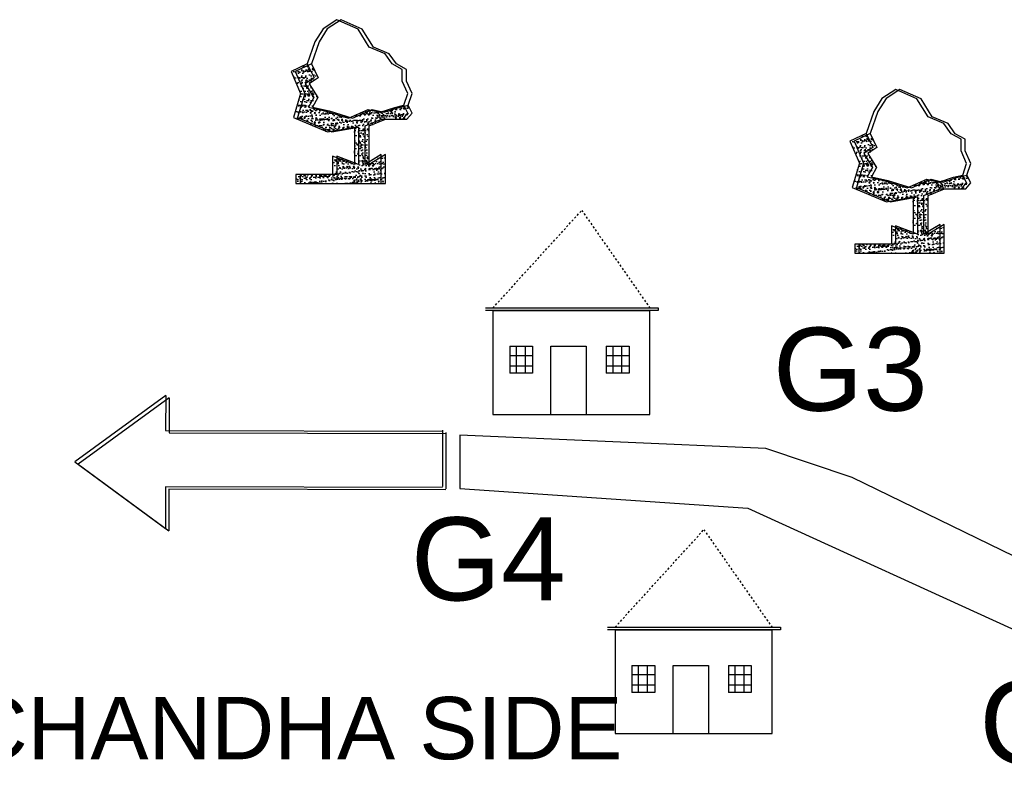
# Model space of a CAD drawing. Header units: inches. Extents: x -1841658761 to 3039153, y 1727 to 2165588347.
# Tile 5 of 41: x 10608 to 10658, y 4542 to 4581. Entities that reach past the tile are written whole.
import ezdxf

# ---------------------------------------------------------------- set-up
doc = ezdxf.new("R2010")
doc.units = ezdxf.units.IN
doc.header["$MEASUREMENT"] = 0
doc.linetypes.add('DASHED', pattern=[0.75, 0.5, -0.25])
pattern_1 = [(50, (9677.2698, 4407.58513), (0.5715667, -0.0500056), [0.05976563, -0.65742187]), (355, (9677.2698, 4407.5851), (-0.11056747, 0.5994031), [0.0478125, -0.5259375]), (100.451444, (9677.3174, 4407.58096), (0.46099924, 0.5493975), [0.05079297, -0.55872262]), (46.1842, (9677.2698, 4407.7445), (0.85045794, -0.1318982), [0.0896484, -0.9861328]), (96.63564, (9677.34065, 4407.7335), (0.74480874, 0.77625076), [0.0761895, -0.8380844]), (351.18416, (9677.2698, 4407.7445), (0.7448087, 0.77625076), [0.07171875, -0.78890625]), (21, (9677.34947, 4407.70466), (0.4756603, -0.32083693), [0.05976563, -0.65742187]), (326, (9677.34947, 4407.70466), (0.1938919, 0.57785394), [0.0478125, -0.5259375]), (71.451445, (9677.3891, 4407.6779), (0.6695522, 0.257017), [0.05079296, -0.55872262]), (37.5, (9677.26978, 4407.58513), (0.009689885, 0.26527479), [0, -0.5195625, 0, -0.53390625, 0, -0.52792969]), (7.5, (9677.26978, 4407.58513), (0.20963354, 0.31429683), [0, -0.30440625, 0, -0.507609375, 0, -0.20121094]), (327.5, (9677.09208, 4407.58513), (0.425389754, -0.017973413), [0, -0.19921875, 0, -0.6215625, 0, -0.82476562]), (317.5, (9677.0124, 4407.58513), (0.46472648, 0.07977116), [0, -0.25898437, 0, -0.41278125, 0, -0.58570312])]
pattern_2 = [(50, (9705.8557, 4404.01603), (0.5715667, -0.0500056), [0.05976563, -0.65742187]), (355, (9705.8557, 4404.01603), (-0.11056747, 0.5994031), [0.0478125, -0.5259375]), (100.451444, (9705.90334, 4404.01186), (0.46099924, 0.5493975), [0.05079297, -0.55872262]), (46.1842, (9705.8557, 4404.1754), (0.85045794, -0.1318982), [0.0896484, -0.9861328]), (96.63564, (9705.9266, 4404.1644), (0.74480874, 0.77625076), [0.0761895, -0.8380844]), (351.18416, (9705.8557, 4404.1754), (0.7448087, 0.77625076), [0.07171875, -0.78890625]), (21, (9705.9354, 4404.13556), (0.4756603, -0.32083693), [0.05976563, -0.65742187]), (326, (9705.9354, 4404.13556), (0.1938919, 0.57785394), [0.0478125, -0.5259375]), (71.451445, (9705.97504, 4404.1088), (0.6695522, 0.257017), [0.05079296, -0.55872262]), (37.5, (9705.85571, 4404.01603), (0.009689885, 0.26527479), [0, -0.5195625, 0, -0.53390625, 0, -0.52792969]), (7.5, (9705.8557, 4404.01603), (0.20963354, 0.31429683), [0, -0.30440625, 0, -0.507609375, 0, -0.20121094]), (327.5, (9705.678, 4404.01603), (0.425389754, -0.017973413), [0, -0.19921875, 0, -0.6215625, 0, -0.82476562]), (317.5, (9705.59832, 4404.01603), (0.46472648, 0.07977116), [0, -0.25898437, 0, -0.41278125, 0, -0.58570312])]

msp = doc.modelspace()

# ---------------------------------------------------------------- hatches: boundary and pattern name
at = {"ltscale": 0.02}
h = msp.add_hatch(dxfattribs=at)
h.set_pattern_fill('AR-CONC', color=256, scale=0.079687)
h.set_pattern_definition([(50, (9677.0573, 4407.58513), (0.5715667, -0.0500056), [0.05976563, -0.65742187]), (355, (9677.0573, 4407.5851), (-0.11056747, 0.5994031), [0.0478125, -0.5259375]), (100.451444, (9677.1049, 4407.58096), (0.46099924, 0.5493975), [0.05079297, -0.55872262]), (46.1842, (9677.0573, 4407.7445), (0.85045794, -0.1318982), [0.0896484, -0.9861328]), (96.63564, (9677.12815, 4407.7335), (0.74480874, 0.77625076), [0.0761895, -0.8380844]), (351.18416, (9677.0573, 4407.7445), (0.7448087, 0.77625076), [0.07171875, -0.78890625]), (21, (9677.13697, 4407.70466), (0.4756603, -0.32083693), [0.05976563, -0.65742187]), (326, (9677.13697, 4407.70466), (0.1938919, 0.57785394), [0.0478125, -0.5259375]), (71.451445, (9677.1766, 4407.6779), (0.6695522, 0.257017), [0.05079296, -0.55872262]), (37.5, (9677.05728, 4407.58513), (0.009689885, 0.26527479), [0, -0.5195625, 0, -0.53390625, 0, -0.52792969]), (7.5, (9677.05728, 4407.58513), (0.20963354, 0.31429683), [0, -0.30440625, 0, -0.507609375, 0, -0.20121094]), (327.5, (9676.87958, 4407.58513), (0.425389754, -0.017973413), [0, -0.19921875, 0, -0.6215625, 0, -0.82476562]), (317.5, (9676.7999, 4407.58513), (0.46472648, 0.07977116), [0, -0.25898437, 0, -0.41278125, 0, -0.58570312])])
h.paths.add_polyline_path([(10622.60262, 4576.64591), (10622.87352, 4577.13336), (10622.43105, 4577.84648), (10622.89157, 4578.15339), (10622.54818, 4578.86735), (10621.72073, 4578.47674), (10622.20341, 4577.35089), (10621.83567, 4576.11016), (10623.58246, 4575.37491), (10624.95996, 4575.6225), (10624.95996, 4573.7105), (10623.84126, 4574.14341), (10623.84126, 4573.20545), (10621.96471, 4573.20545), (10621.96471, 4572.73647), (10626.33128, 4572.73647), (10626.33128, 4574.21556), (10625.50128, 4573.7105), (10625.50128, 4575.69465), (10626.34022, 4576.03335), (10627.43174, 4576.03335), (10627.69121, 4576.34168), (10627.49166, 4576.74065), (10627.01976, 4576.628), (10626.27536, 4576.38297), (10625.65804, 4576.52818), (10624.65038, 4576.0835), (10623.45141, 4576.45635)])
h = msp.add_hatch(dxfattribs=at)
h.set_pattern_fill('AR-CONC', color=256, scale=0.079687)
h.set_pattern_definition(pattern_1)
h.paths.add_polyline_path([(10622.81512, 4576.64591), (10623.08602, 4577.13336), (10622.64355, 4577.84648), (10623.10407, 4578.15339), (10622.76068, 4578.86735), (10621.93323, 4578.47674), (10622.41591, 4577.35089), (10622.04817, 4576.11016), (10623.79496, 4575.37491), (10625.17246, 4575.6225), (10625.17246, 4573.7105), (10624.05376, 4574.14341), (10624.05376, 4573.20545), (10622.17721, 4573.20545), (10622.17721, 4572.73647), (10626.54378, 4572.73647), (10626.54378, 4574.21556), (10625.71378, 4573.7105), (10625.71378, 4575.69465), (10626.55272, 4576.03335), (10627.64424, 4576.03335), (10627.90371, 4576.34168), (10627.70416, 4576.74065), (10627.23226, 4576.628), (10626.48786, 4576.38297), (10625.87054, 4576.52818), (10624.86288, 4576.0835), (10623.66391, 4576.45635)])
h = msp.add_hatch(dxfattribs=at)
h.set_pattern_fill('AR-CONC', color=256, scale=0.079687)
h.set_pattern_definition(pattern_1)
h.paths.add_polyline_path([(10622.81512, 4576.64591), (10623.08602, 4577.13336), (10622.64355, 4577.84648), (10623.10407, 4578.15339), (10622.76068, 4578.86735), (10621.93323, 4578.47674), (10622.41591, 4577.35089), (10622.04817, 4576.11016), (10623.79496, 4575.37491), (10625.17246, 4575.6225), (10625.17246, 4573.7105), (10624.05376, 4574.14341), (10624.05376, 4573.20545), (10622.17721, 4573.20545), (10622.17721, 4572.73647), (10626.54378, 4572.73647), (10626.54378, 4574.21556), (10625.71378, 4573.7105), (10625.71378, 4575.69465), (10626.55272, 4576.03335), (10627.64424, 4576.03335), (10627.90371, 4576.34168), (10627.70416, 4576.74065), (10627.23226, 4576.628), (10626.48786, 4576.38297), (10625.87054, 4576.52818), (10624.86288, 4576.0835), (10623.66391, 4576.45635)])
h = msp.add_hatch(dxfattribs=at)
h.set_pattern_fill('AR-CONC', color=256, scale=0.079687)
h.set_pattern_definition([(50, (9705.6432, 4404.01603), (0.5715667, -0.0500056), [0.05976563, -0.65742187]), (355, (9705.6432, 4404.01603), (-0.11056747, 0.5994031), [0.0478125, -0.5259375]), (100.451444, (9705.69084, 4404.01186), (0.46099924, 0.5493975), [0.05079297, -0.55872262]), (46.1842, (9705.6432, 4404.1754), (0.85045794, -0.1318982), [0.0896484, -0.9861328]), (96.63564, (9705.7141, 4404.1644), (0.74480874, 0.77625076), [0.0761895, -0.8380844]), (351.18416, (9705.6432, 4404.1754), (0.7448087, 0.77625076), [0.07171875, -0.78890625]), (21, (9705.7229, 4404.13556), (0.4756603, -0.32083693), [0.05976563, -0.65742187]), (326, (9705.7229, 4404.13556), (0.1938919, 0.57785394), [0.0478125, -0.5259375]), (71.451445, (9705.76254, 4404.1088), (0.6695522, 0.257017), [0.05079296, -0.55872262]), (37.5, (9705.64321, 4404.01603), (0.009689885, 0.26527479), [0, -0.5195625, 0, -0.53390625, 0, -0.52792969]), (7.5, (9705.6432, 4404.01603), (0.20963354, 0.31429683), [0, -0.30440625, 0, -0.507609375, 0, -0.20121094]), (327.5, (9705.4655, 4404.01603), (0.425389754, -0.017973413), [0, -0.19921875, 0, -0.6215625, 0, -0.82476562]), (317.5, (9705.38582, 4404.01603), (0.46472648, 0.07977116), [0, -0.25898437, 0, -0.41278125, 0, -0.58570312])])
h.paths.add_polyline_path([(10651.18856, 4573.07682), (10651.45945, 4573.56426), (10651.01698, 4574.27738), (10651.4775, 4574.5843), (10651.13411, 4575.29825), (10650.30667, 4574.90764), (10650.78934, 4573.78179), (10650.4216, 4572.54106), (10652.1684, 4571.80581), (10653.54589, 4572.0534), (10653.54589, 4570.1414), (10652.42719, 4570.57431), (10652.42719, 4569.63635), (10650.55064, 4569.63635), (10650.55064, 4569.16737), (10654.91721, 4569.16737), (10654.91721, 4570.64647), (10654.08721, 4570.1414), (10654.08721, 4572.12555), (10654.92615, 4572.46425), (10656.01768, 4572.46425), (10656.27714, 4572.77259), (10656.07759, 4573.17155), (10655.60569, 4573.0589), (10654.8613, 4572.81388), (10654.24398, 4572.95908), (10653.23631, 4572.5144), (10652.03735, 4572.88725)])
h = msp.add_hatch(dxfattribs=at)
h.set_pattern_fill('AR-CONC', color=256, scale=0.079687)
h.set_pattern_definition(pattern_2)
h.paths.add_polyline_path([(10651.40106, 4573.07682), (10651.67195, 4573.56426), (10651.22948, 4574.27738), (10651.69, 4574.5843), (10651.34661, 4575.29825), (10650.51917, 4574.90764), (10651.00184, 4573.78179), (10650.6341, 4572.54106), (10652.3809, 4571.80581), (10653.75839, 4572.0534), (10653.75839, 4570.1414), (10652.63969, 4570.57431), (10652.63969, 4569.63635), (10650.76314, 4569.63635), (10650.76314, 4569.16737), (10655.12971, 4569.16737), (10655.12971, 4570.64647), (10654.29971, 4570.1414), (10654.29971, 4572.12555), (10655.13865, 4572.46425), (10656.23018, 4572.46425), (10656.48964, 4572.77259), (10656.29009, 4573.17155), (10655.81819, 4573.0589), (10655.0738, 4572.81388), (10654.45648, 4572.95908), (10653.44881, 4572.5144), (10652.24985, 4572.88725)])
h = msp.add_hatch(dxfattribs=at)
h.set_pattern_fill('AR-CONC', color=256, scale=0.079687)
h.set_pattern_definition(pattern_2)
h.paths.add_polyline_path([(10651.40106, 4573.07682), (10651.67195, 4573.56426), (10651.22948, 4574.27738), (10651.69, 4574.5843), (10651.34661, 4575.29825), (10650.51917, 4574.90764), (10651.00184, 4573.78179), (10650.6341, 4572.54106), (10652.3809, 4571.80581), (10653.75839, 4572.0534), (10653.75839, 4570.1414), (10652.63969, 4570.57431), (10652.63969, 4569.63635), (10650.76314, 4569.63635), (10650.76314, 4569.16737), (10655.12971, 4569.16737), (10655.12971, 4570.64647), (10654.29971, 4570.1414), (10654.29971, 4572.12555), (10655.13865, 4572.46425), (10656.23018, 4572.46425), (10656.48964, 4572.77259), (10656.29009, 4573.17155), (10655.81819, 4573.0589), (10655.0738, 4572.81388), (10654.45648, 4572.95908), (10653.44881, 4572.5144), (10652.24985, 4572.88725)])

# ---------------------------------------------------------------- linework, layer by layer
for p, q in [((10624.06514, 4581.11904), (10623.35263, 4580.65951)), ((10624.27764, 4581.11904), (10623.56513, 4580.65951)), ((10624.27764, 4581.11904), (10623.56513, 4580.65951)), ((10625.1454, 4580.63654), (10624.06514, 4581.11904)), ((10625.3579, 4580.63654), (10624.27764, 4581.11904)), ((10625.3579, 4580.63654), (10624.27764, 4581.11904)), ((10623.35263, 4580.65951), (10622.93891, 4579.9932)), ((10623.56513, 4580.65951), (10623.15141, 4579.9932)), ((10623.56513, 4580.65951), (10623.15141, 4579.9932)), ((10625.72, 4579.71747), (10625.1454, 4580.63654)), ((10625.9325, 4579.71747), (10625.3579, 4580.63654)), ((10625.9325, 4579.71747), (10625.3579, 4580.63654)), ((10622.93891, 4579.9932), (10622.54818, 4578.86735)), ((10623.15141, 4579.9932), (10622.76068, 4578.86735)), ((10623.15141, 4579.9932), (10622.76068, 4578.86735)), ((10626.52445, 4579.37283), (10625.72, 4579.71747)), ((10626.73695, 4579.37283), (10625.9325, 4579.71747)), ((10626.73695, 4579.37283), (10625.9325, 4579.71747)), ((10626.8931, 4578.85525), (10626.52445, 4579.37283)), ((10627.1056, 4578.85525), (10626.73695, 4579.37283)), ((10627.1056, 4578.85525), (10626.73695, 4579.37283)), ((10622.54818, 4578.86735), (10621.72073, 4578.47674)), ((10621.72073, 4578.47674), (10622.20341, 4577.35089)), ((10622.76068, 4578.86735), (10621.93323, 4578.47674)), ((10622.76068, 4578.86735), (10621.93323, 4578.47674)), ((10621.93323, 4578.47674), (10622.41591, 4577.35089)), ((10621.93323, 4578.47674), (10622.41591, 4577.35089)), ((10622.54818, 4578.86735), (10622.89157, 4578.15339)), ((10622.76068, 4578.86735), (10623.10407, 4578.15339)), ((10622.76068, 4578.86735), (10623.10407, 4578.15339)), ((10627.4078, 4578.56799), (10626.8931, 4578.85525)), ((10627.6203, 4578.56799), (10627.1056, 4578.85525)), ((10627.6203, 4578.56799), (10627.1056, 4578.85525)), ((10627.4078, 4577.97387), (10627.4078, 4578.56799)), ((10627.6203, 4577.97387), (10627.6203, 4578.56799)), ((10627.6203, 4577.97387), (10627.6203, 4578.56799)), ((10622.89157, 4578.15339), (10622.43105, 4577.84648)), ((10623.10407, 4578.15339), (10622.64355, 4577.84648)), ((10623.10407, 4578.15339), (10622.64355, 4577.84648)), ((10627.69121, 4577.3391), (10627.4078, 4577.97387)), ((10627.90371, 4577.3391), (10627.6203, 4577.97387)), ((10627.90371, 4577.3391), (10627.6203, 4577.97387)), ((10622.43105, 4577.84648), (10622.87352, 4577.13336)), ((10622.64355, 4577.84648), (10623.08602, 4577.13336)), ((10622.64355, 4577.84648), (10623.08602, 4577.13336)), ((10652.65107, 4577.54995), (10651.93856, 4577.09041)), ((10652.86357, 4577.54995), (10652.15106, 4577.09041)), ((10652.86357, 4577.54995), (10652.15106, 4577.09041)), ((10653.73133, 4577.06744), (10652.65107, 4577.54995)), ((10653.94383, 4577.06744), (10652.86357, 4577.54995)), ((10653.94383, 4577.06744), (10652.86357, 4577.54995)), ((10622.20341, 4577.35089), (10621.83567, 4576.11016)), ((10622.41591, 4577.35089), (10622.04817, 4576.11016)), ((10622.41591, 4577.35089), (10622.04817, 4576.11016)), ((10622.87352, 4577.13336), (10622.60262, 4576.64591)), ((10623.08602, 4577.13336), (10622.81512, 4576.64591)), ((10623.08602, 4577.13336), (10622.81512, 4576.64591)), ((10627.49166, 4576.74065), (10627.69121, 4577.3391)), ((10627.70416, 4576.74065), (10627.90371, 4577.3391)), ((10627.70416, 4576.74065), (10627.90371, 4577.3391)), ((10651.93856, 4577.09041), (10651.52484, 4576.4241)), ((10652.15106, 4577.09041), (10651.73734, 4576.4241)), ((10652.15106, 4577.09041), (10651.73734, 4576.4241)), ((10654.30594, 4576.14837), (10653.73133, 4577.06744)), ((10654.51844, 4576.14837), (10653.94383, 4577.06744)), ((10654.51844, 4576.14837), (10653.94383, 4577.06744)), ((10622.60262, 4576.64591), (10623.45141, 4576.45635)), ((10622.81512, 4576.64591), (10623.66391, 4576.45635)), ((10622.81512, 4576.64591), (10623.66391, 4576.45635)), ((10623.45141, 4576.45635), (10624.65038, 4576.0835)), ((10623.66391, 4576.45635), (10624.86288, 4576.0835)), ((10623.66391, 4576.45635), (10624.86288, 4576.0835)), ((10624.65038, 4576.0835), (10625.65804, 4576.52818)), ((10624.86288, 4576.0835), (10625.87054, 4576.52818)), ((10624.86288, 4576.0835), (10625.87054, 4576.52818)), ((10625.65804, 4576.52818), (10626.27536, 4576.38297)), ((10625.87054, 4576.52818), (10626.48786, 4576.38297)), ((10625.87054, 4576.52818), (10626.48786, 4576.38297)), ((10626.27536, 4576.38297), (10627.01976, 4576.628)), ((10626.48786, 4576.38297), (10627.23226, 4576.628)), ((10626.48786, 4576.38297), (10627.23226, 4576.628)), ((10627.01976, 4576.628), (10627.49166, 4576.74065)), ((10627.23226, 4576.628), (10627.70416, 4576.74065)), ((10627.23226, 4576.628), (10627.70416, 4576.74065)), ((10627.69121, 4576.34168), (10627.49166, 4576.74065)), ((10627.90371, 4576.34168), (10627.70416, 4576.74065)), ((10627.90371, 4576.34168), (10627.70416, 4576.74065)), ((10651.52484, 4576.4241), (10651.13411, 4575.29825)), ((10651.73734, 4576.4241), (10651.34661, 4575.29825)), ((10651.73734, 4576.4241), (10651.34661, 4575.29825)), ((10621.83567, 4576.11016), (10623.58246, 4575.37491)), ((10622.04817, 4576.11016), (10623.79496, 4575.37491)), ((10622.04817, 4576.11016), (10623.79496, 4575.37491)), ((10625.50128, 4575.69465), (10626.34022, 4576.03335)), ((10625.71378, 4575.69465), (10626.55272, 4576.03335)), ((10625.71378, 4575.69465), (10626.55272, 4576.03335)), ((10626.34022, 4576.03335), (10627.43174, 4576.03335)), ((10626.55272, 4576.03335), (10627.64424, 4576.03335)), ((10626.55272, 4576.03335), (10627.64424, 4576.03335)), ((10627.43174, 4576.03335), (10627.69121, 4576.34168)), ((10627.64424, 4576.03335), (10627.90371, 4576.34168)), ((10627.64424, 4576.03335), (10627.90371, 4576.34168)), ((10655.11039, 4575.80373), (10654.30594, 4576.14837)), ((10655.32289, 4575.80373), (10654.51844, 4576.14837)), ((10655.32289, 4575.80373), (10654.51844, 4576.14837)), ((10623.58246, 4575.37491), (10624.95996, 4575.6225)), ((10623.79496, 4575.37491), (10625.17246, 4575.6225)), ((10623.79496, 4575.37491), (10625.17246, 4575.6225)), ((10624.95996, 4575.6225), (10624.95996, 4573.7105)), ((10625.17246, 4575.6225), (10625.17246, 4573.7105)), ((10625.17246, 4575.6225), (10625.17246, 4573.7105)), ((10625.50128, 4573.7105), (10625.50128, 4575.69465)), ((10625.71378, 4573.7105), (10625.71378, 4575.69465)), ((10625.71378, 4573.7105), (10625.71378, 4575.69465)), ((10655.47903, 4575.28615), (10655.11039, 4575.80373)), ((10655.69153, 4575.28615), (10655.32289, 4575.80373)), ((10655.69153, 4575.28615), (10655.32289, 4575.80373)), ((10651.13411, 4575.29825), (10650.30667, 4574.90764)), ((10650.30667, 4574.90764), (10650.78934, 4573.78179)), ((10651.34661, 4575.29825), (10650.51917, 4574.90764)), ((10651.34661, 4575.29825), (10650.51917, 4574.90764)), ((10650.51917, 4574.90764), (10651.00184, 4573.78179)), ((10650.51917, 4574.90764), (10651.00184, 4573.78179)), ((10651.13411, 4575.29825), (10651.4775, 4574.5843)), ((10651.34661, 4575.29825), (10651.69, 4574.5843)), ((10651.34661, 4575.29825), (10651.69, 4574.5843)), ((10655.99373, 4574.99889), (10655.47903, 4575.28615)), ((10656.20623, 4574.99889), (10655.69153, 4575.28615)), ((10656.20623, 4574.99889), (10655.69153, 4575.28615)), ((10655.99373, 4574.40477), (10655.99373, 4574.99889)), ((10656.20623, 4574.40477), (10656.20623, 4574.99889)), ((10656.20623, 4574.40477), (10656.20623, 4574.99889)), ((10651.4775, 4574.5843), (10651.01698, 4574.27738)), ((10651.69, 4574.5843), (10651.22948, 4574.27738)), ((10651.69, 4574.5843), (10651.22948, 4574.27738)), ((10656.27714, 4573.77), (10655.99373, 4574.40477)), ((10656.48964, 4573.77), (10656.20623, 4574.40477)), ((10656.48964, 4573.77), (10656.20623, 4574.40477)), ((10624.95996, 4573.7105), (10623.84126, 4574.14341)), ((10623.84126, 4574.14341), (10623.84126, 4573.20545)), ((10625.17246, 4573.7105), (10624.05376, 4574.14341)), ((10624.05376, 4574.14341), (10624.05376, 4573.20545)), ((10625.17246, 4573.7105), (10624.05376, 4574.14341)), ((10624.05376, 4574.14341), (10624.05376, 4573.20545)), ((10626.33128, 4574.21556), (10625.50128, 4573.7105)), ((10626.54378, 4574.21556), (10625.71378, 4573.7105)), ((10626.54378, 4574.21556), (10625.71378, 4573.7105)), ((10626.33128, 4572.73647), (10626.33128, 4574.21556)), ((10626.54378, 4572.73647), (10626.54378, 4574.21556)), ((10626.54378, 4572.73647), (10626.54378, 4574.21556)), ((10651.01698, 4574.27738), (10651.45945, 4573.56426)), ((10651.22948, 4574.27738), (10651.67195, 4573.56426)), ((10651.22948, 4574.27738), (10651.67195, 4573.56426)), ((10650.78934, 4573.78179), (10650.4216, 4572.54106)), ((10651.00184, 4573.78179), (10650.6341, 4572.54106)), ((10651.00184, 4573.78179), (10650.6341, 4572.54106)), ((10651.45945, 4573.56426), (10651.18856, 4573.07682)), ((10651.67195, 4573.56426), (10651.40106, 4573.07682)), ((10651.67195, 4573.56426), (10651.40106, 4573.07682)), ((10656.07759, 4573.17155), (10656.27714, 4573.77)), ((10656.29009, 4573.17155), (10656.48964, 4573.77)), ((10656.29009, 4573.17155), (10656.48964, 4573.77)), ((10623.84126, 4573.20545), (10621.96471, 4573.20545)), ((10621.96471, 4573.20545), (10621.96471, 4572.73647)), ((10624.05376, 4573.20545), (10622.17721, 4573.20545)), ((10622.17721, 4573.20545), (10622.17721, 4572.73647)), ((10624.05376, 4573.20545), (10622.17721, 4573.20545)), ((10622.17721, 4573.20545), (10622.17721, 4572.73647)), ((10651.18856, 4573.07682), (10652.03735, 4572.88725)), ((10651.40106, 4573.07682), (10652.24985, 4572.88725)), ((10651.40106, 4573.07682), (10652.24985, 4572.88725)), ((10652.03735, 4572.88725), (10653.23631, 4572.5144)), ((10652.24985, 4572.88725), (10653.44881, 4572.5144)), ((10652.24985, 4572.88725), (10653.44881, 4572.5144)), ((10653.23631, 4572.5144), (10654.24398, 4572.95908)), ((10653.44881, 4572.5144), (10654.45648, 4572.95908)), ((10653.44881, 4572.5144), (10654.45648, 4572.95908)), ((10654.24398, 4572.95908), (10654.8613, 4572.81388)), ((10654.45648, 4572.95908), (10655.0738, 4572.81388)), ((10654.45648, 4572.95908), (10655.0738, 4572.81388)), ((10654.8613, 4572.81388), (10655.60569, 4573.0589)), ((10655.0738, 4572.81388), (10655.81819, 4573.0589)), ((10655.0738, 4572.81388), (10655.81819, 4573.0589)), ((10655.60569, 4573.0589), (10656.07759, 4573.17155)), ((10655.81819, 4573.0589), (10656.29009, 4573.17155)), ((10655.81819, 4573.0589), (10656.29009, 4573.17155)), ((10656.27714, 4572.77259), (10656.07759, 4573.17155)), ((10656.48964, 4572.77259), (10656.29009, 4573.17155)), ((10656.48964, 4572.77259), (10656.29009, 4573.17155)), ((10621.96471, 4572.73647), (10626.33128, 4572.73647)), ((10622.17721, 4572.73647), (10626.54378, 4572.73647)), ((10622.17721, 4572.73647), (10626.54378, 4572.73647)), ((10650.4216, 4572.54106), (10652.1684, 4571.80581)), ((10650.6341, 4572.54106), (10652.3809, 4571.80581)), ((10650.6341, 4572.54106), (10652.3809, 4571.80581)), ((10654.08721, 4572.12555), (10654.92615, 4572.46425)), ((10654.29971, 4572.12555), (10655.13865, 4572.46425)), ((10654.29971, 4572.12555), (10655.13865, 4572.46425)), ((10654.92615, 4572.46425), (10656.01768, 4572.46425)), ((10655.13865, 4572.46425), (10656.23018, 4572.46425)), ((10655.13865, 4572.46425), (10656.23018, 4572.46425)), ((10656.01768, 4572.46425), (10656.27714, 4572.77259)), ((10656.23018, 4572.46425), (10656.48964, 4572.77259)), ((10656.23018, 4572.46425), (10656.48964, 4572.77259)), ((10652.1684, 4571.80581), (10653.54589, 4572.0534)), ((10652.3809, 4571.80581), (10653.75839, 4572.0534)), ((10652.3809, 4571.80581), (10653.75839, 4572.0534)), ((10653.54589, 4572.0534), (10653.54589, 4570.1414)), ((10653.75839, 4572.0534), (10653.75839, 4570.1414)), ((10653.75839, 4572.0534), (10653.75839, 4570.1414)), ((10654.08721, 4570.1414), (10654.08721, 4572.12555)), ((10654.29971, 4570.1414), (10654.29971, 4572.12555)), ((10654.29971, 4570.1414), (10654.29971, 4572.12555)), ((10653.54589, 4570.1414), (10652.42719, 4570.57431)), ((10652.42719, 4570.57431), (10652.42719, 4569.63635)), ((10653.75839, 4570.1414), (10652.63969, 4570.57431)), ((10652.63969, 4570.57431), (10652.63969, 4569.63635)), ((10653.75839, 4570.1414), (10652.63969, 4570.57431)), ((10652.63969, 4570.57431), (10652.63969, 4569.63635)), ((10654.91721, 4570.64647), (10654.08721, 4570.1414)), ((10655.12971, 4570.64647), (10654.29971, 4570.1414)), ((10655.12971, 4570.64647), (10654.29971, 4570.1414)), ((10654.91721, 4569.16737), (10654.91721, 4570.64647)), ((10655.12971, 4569.16737), (10655.12971, 4570.64647)), ((10655.12971, 4569.16737), (10655.12971, 4570.64647)), ((10652.42719, 4569.63635), (10650.55064, 4569.63635)), ((10650.55064, 4569.63635), (10650.55064, 4569.16737)), ((10652.63969, 4569.63635), (10650.76314, 4569.63635)), ((10650.76314, 4569.63635), (10650.76314, 4569.16737)), ((10652.63969, 4569.63635), (10650.76314, 4569.63635)), ((10650.76314, 4569.63635), (10650.76314, 4569.16737)), ((10650.55064, 4569.16737), (10654.91721, 4569.16737)), ((10650.76314, 4569.16737), (10655.12971, 4569.16737)), ((10650.76314, 4569.16737), (10655.12971, 4569.16737)), ((10615.30459, 4561.88958), (10610.65481, 4558.49863)), ((10615.30459, 4561.88958), (10610.65481, 4558.49863)), ((10615.30459, 4561.88958), (10615.30111, 4560.10419)), ((10615.30459, 4561.88958), (10615.30111, 4560.10419)), ((10615.48035, 4561.77014), (10610.83057, 4558.3792)), ((10615.48035, 4561.77014), (10615.47687, 4559.98476)), ((10615.30111, 4560.10419), (10629.4662, 4560.0766)), ((10615.30111, 4560.10419), (10629.4662, 4560.0766)), ((10615.47687, 4559.98476), (10629.64196, 4559.95717)), ((10629.4663, 4560.12851), (10629.46067, 4557.2389)), ((10629.4663, 4560.12851), (10629.46067, 4557.2389)), ((10629.64206, 4560.00908), (10629.63643, 4557.11947)), ((10645.99931, 4559.18283), (10630.34944, 4559.87186)), ((10630.34944, 4559.87186), (10630.34944, 4557.14314)), ((10650.41849, 4557.69694), (10645.99931, 4559.18283)), ((10610.65481, 4558.49863), (10615.29134, 4555.08959)), ((10610.65481, 4558.49863), (10615.29134, 4555.08959)), ((10610.83057, 4558.3792), (10615.4671, 4554.97016)), ((10659.77372, 4553.13581), (10650.41849, 4557.69694)), ((10615.29548, 4557.21458), (10615.29134, 4555.08959)), ((10615.29548, 4557.21458), (10615.29134, 4555.08959)), ((10615.29548, 4557.21458), (10615.29134, 4555.08959)), ((10615.29548, 4557.21458), (10615.29134, 4555.08959)), ((10629.46057, 4557.18699), (10615.29548, 4557.21458)), ((10629.46057, 4557.18699), (10615.29548, 4557.21458)), ((10615.47124, 4557.09515), (10615.4671, 4554.97016)), ((10615.47124, 4557.09515), (10615.4671, 4554.97016)), ((10629.63633, 4557.06756), (10615.47124, 4557.09515)), ((10630.34944, 4557.14314), (10645.084, 4556.13221)), ((10645.084, 4556.13221), (10661.62871, 4548.57235))]:
    msp.add_line(p, q, dxfattribs=at)
at = {"linetype": 'DASHED', "ltscale": 0.02}
for p, q in [((10632.04625, 4566.37533), (10636.58614, 4571.36478)), ((10636.58614, 4571.36478), (10640.07121, 4566.37533)), ((10638.2946, 4550.04216), (10642.83449, 4555.03162)), ((10642.83449, 4555.03162), (10646.31957, 4550.04216))]:
    msp.add_line(p, q, dxfattribs=at)
for p, q in [((10631.66002, 4566.37533), (10640.5009, 4566.37533)), ((10640.5009, 4566.37533), (10640.5009, 4566.24182)), ((10640.07121, 4560.93008), (10640.07121, 4566.24182)), ((10640.5009, 4566.24182), (10640.07121, 4566.24182)), ((10637.90837, 4550.04216), (10646.74925, 4550.04216)), ((10646.31957, 4544.59691), (10646.31957, 4549.90865)), ((10646.74925, 4549.90865), (10646.31957, 4549.90865)), ((10646.74925, 4550.04216), (10646.74925, 4549.90865))]:
    msp.add_line(p, q)
at = {"color": 0}
for p, q in [((10632.04625, 4566.24182), (10631.66002, 4566.24182)), ((10632.04625, 4566.24182), (10632.04625, 4560.93008)), ((10640.07121, 4566.24182), (10632.04625, 4566.24182)), ((10632.04625, 4566.24182), (10640.07121, 4566.24182)), ((10632.90284, 4564.41524), (10634.07139, 4564.41524)), ((10632.90284, 4564.41524), (10632.90284, 4563.03752)), ((10633.24785, 4563.03752), (10633.24785, 4564.41524)), ((10633.6887, 4564.41524), (10633.6887, 4563.03752)), ((10634.07139, 4564.41524), (10634.07139, 4563.03752)), ((10635.01035, 4560.93008), (10635.01035, 4564.41524)), ((10635.01035, 4564.41524), (10636.81702, 4564.41524)), ((10636.81702, 4564.41524), (10636.81702, 4560.93008)), ((10637.84275, 4564.41524), (10639.0113, 4564.41524)), ((10637.84275, 4564.41524), (10637.84275, 4563.03752)), ((10638.18775, 4563.03752), (10638.18775, 4564.41524)), ((10638.62861, 4564.41524), (10638.62861, 4563.03752)), ((10639.0113, 4564.41524), (10639.0113, 4563.03752)), ((10632.90284, 4563.94857), (10634.07139, 4563.94857)), ((10634.07139, 4563.94857), (10634.07139, 4563.40219)), ((10637.84275, 4563.94857), (10639.0113, 4563.94857)), ((10639.0113, 4563.94857), (10639.0113, 4563.40219)), ((10634.07139, 4563.40219), (10632.90284, 4563.40219)), ((10639.0113, 4563.40219), (10637.84275, 4563.40219)), ((10634.07139, 4563.03752), (10632.90284, 4563.03752)), ((10633.6887, 4563.03752), (10633.24785, 4563.03752)), ((10639.0113, 4563.03752), (10637.84275, 4563.03752)), ((10638.62861, 4563.03752), (10638.18775, 4563.03752)), ((10632.04625, 4560.93008), (10640.07121, 4560.93008)), ((10638.2946, 4549.90865), (10637.90837, 4549.90865)), ((10638.2946, 4549.90865), (10638.2946, 4544.59691)), ((10646.31957, 4549.90865), (10638.2946, 4549.90865)), ((10638.2946, 4549.90865), (10646.31957, 4549.90865)), ((10639.15119, 4548.08207), (10640.31974, 4548.08207)), ((10639.15119, 4548.08207), (10639.15119, 4546.70435)), ((10639.4962, 4546.70435), (10639.4962, 4548.08207)), ((10639.93706, 4548.08207), (10639.93706, 4546.70435)), ((10640.31974, 4548.08207), (10640.31974, 4546.70435)), ((10641.25871, 4544.59691), (10641.25871, 4548.08207)), ((10641.25871, 4548.08207), (10643.06537, 4548.08207)), ((10643.06537, 4548.08207), (10643.06537, 4544.59691)), ((10644.0911, 4548.08207), (10645.25965, 4548.08207)), ((10644.0911, 4548.08207), (10644.0911, 4546.70435)), ((10644.43611, 4546.70435), (10644.43611, 4548.08207)), ((10644.87696, 4548.08207), (10644.87696, 4546.70435)), ((10645.25965, 4548.08207), (10645.25965, 4546.70435)), ((10639.15119, 4547.6154), (10640.31974, 4547.6154)), ((10640.31974, 4547.6154), (10640.31974, 4547.06902)), ((10644.0911, 4547.6154), (10645.25965, 4547.6154)), ((10645.25965, 4547.6154), (10645.25965, 4547.06902)), ((10640.31974, 4547.06902), (10639.15119, 4547.06902)), ((10640.31974, 4546.70435), (10639.15119, 4546.70435)), ((10639.93706, 4546.70435), (10639.4962, 4546.70435)), ((10645.25965, 4547.06902), (10644.0911, 4547.06902)), ((10645.25965, 4546.70435), (10644.0911, 4546.70435)), ((10644.87696, 4546.70435), (10644.43611, 4546.70435)), ((10638.2946, 4544.59691), (10646.31957, 4544.59691))]:
    msp.add_line(p, q, dxfattribs=at)
at = {"color": 4}
for p, q in [((10640.07121, 4560.93008), (10640.07121, 4566.24182)), ((10646.31957, 4544.59691), (10646.31957, 4549.90865))]:
    msp.add_line(p, q, dxfattribs=at)

# ---------------------------------------------------------------- texts
at = {"ltscale": 5, "char_height": 3.1875, "attachment_point": 1}
for s, insert in [('{\\fArial|b0|i0|c0|p34;\\H1.3333x;G3}', (10646.36585, 4565.36617)), ('{\\fArial|b0|i0|c0|p34;\\H1.3333x;G4}', (10627.84735, 4555.6631)), ('{\\fArial|b0|i0|c0|p34;\\H1.3333x;G2}', (10656.92417, 4547.29926)), ('{\\fArial|b0|i0|c0|p34;BEARING OF APROACH CHANDHA SIDE\\PLINE-BEARING-DISTANCE\\POC1       246*          100 M        \\PC1C2     241*          100 M        \\PC2C3     239*          150 M       \\P       }', (10553.07145, 4546.47554))]:
    msp.add_mtext(s, dxfattribs=dict(at, insert=insert))

doc.saveas('drawing.dxf')
